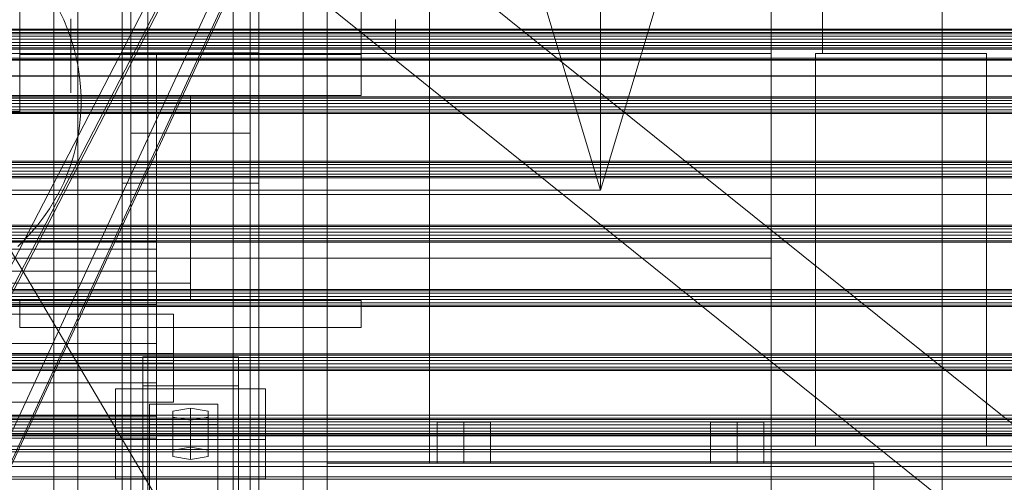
# Model space of a CAD drawing. Header units: millimetres. Extents: x -2233 to 65662, y -50530 to 6847.
# Tile 167 of 256: x 380 to 668, y -34886 to -34750. Entities that reach past the tile are written whole.
import ezdxf

# ---------------------------------------------------------------- set-up
doc = ezdxf.new("R2010")
doc.units = ezdxf.units.MM
for name, color, linetype, lineweight in [('COTAS_O', 1, 'Continuous', 0), ('COTAS_P', 1, 'Continuous', 0), ('frontal_briquetadora', 7, 'Continuous', 0), ('frontal_C01', 7, 'Continuous', 0), ('frontal_C02', 7, 'Continuous', 0), ('frontal_C03', 7, 'Continuous', 0), ('frontal_C05', 7, 'Continuous', 0), ('frontal_mezcladora', 7, 'Continuous', 0), ('frontal_secador', 7, 'Continuous', 0), ('frontal_tolva-C01', 7, 'Continuous', 0)]:
    doc.layers.add(name, color=color, linetype=linetype, lineweight=lineweight)
doc.dimstyles.new('R19_100', dxfattribs={"dimtxt": 250, "dimasz": 150, "dimexe": 150, "dimexo": 80, "dimgap": 100, "dimtad": 1, "dimtih": 1, "dimtoh": 1, "dimdsep": 46, "dimcen": 0.09, "dimadec": 0, "dimazin": 0, "dimtfac": 1, "dimtdec": 4, "dimtofl": 0, "dimtmove": 0, "dimatfit": 3, "dimfxl": 1, "dimtolj": 1, "dimtzin": 0, "dimarcsym": 0})

# ---------------------------------------------------------------- blocks, each defined once
blk = doc.blocks.new('DIM_R32_40')
at = {"layer": 'COTAS_P'}
for p, q in [((-150, -32200), (550, -32200)), ((550, -32200), (505, -32350)), ((550, -34800), (550, -32200)), ((550, -32200), (595, -32350)), ((550, -34800), (505, -34650)), ((550, -34800), (595, -34650)), ((-150, -34800), (550, -34800))]:
    blk.add_line(p, q, dxfattribs=at)
blk.add_text('2600 P', height=250, rotation=90, dxfattribs=at).set_placement((450, -33500))
blk = doc.blocks.new('DIM_R32_43')
at = {"layer": 'COTAS_O'}
for p, q in [((-650, -34200), (-500, -34155)), ((650, -34200), (500, -34155)), ((-650, -34900), (-650, -34200)), ((-650, -34200), (650, -34200)), ((-650, -34200), (-500, -34245)), ((650, -34200), (500, -34245)), ((650, -34900), (650, -34200))]:
    blk.add_line(p, q, dxfattribs=at)
blk.add_text('1300 O', height=250, dxfattribs=at).set_placement((0, -34100))

msp = doc.modelspace()

# ---------------------------------------------------------------- linework, layer by layer
at = {"layer": 'frontal_briquetadora'}
for p, q in [((490, -34760), (490, -34750)), ((-490, -34760), (490, -34760)), ((320, -34760), (490, -34760)), ((410, -34760), (420, -34760)), ((410, -34940), (410, -34760)), ((420, -34940), (420, -34760))]:
    msp.add_line(p, q, dxfattribs=at)
at = {"layer": 'frontal_C01'}
for p, q in [((446.358, -34934.557), (186.358, -34494.557)), ((390, -35975), (390, -34524.223)), ((397, -35975), (397, -34524.223)), ((463, -35975), (463, -34524.223)), ((470, -35975), (470, -34524.223)), ((410, -34918.787), (410, -34580.082)), ((450, -34580.082), (450, -34918.787)), ((410, -34966.754), (410, -34628.049)), ((450, -34966.754), (450, -34628.049)), ((410, -34984.079), (410, -34645.375)), ((450, -34645.375), (450, -34984.079)), ((417.5, -35268.482), (417.5, -34651.569)), ((442.5, -34651.569), (442.5, -35268.482)), ((412.5, -34938.536), (412.5, -34660.328)), ((447.5, -34660.328), (447.5, -34938.536)), ((412.5, -34947.004), (412.5, -34668.795)), ((447.5, -34947.004), (447.5, -34668.795)), ((417.5, -35294.468), (417.5, -34677.555)), ((442.5, -35294.468), (442.5, -34677.555)), ((410, -35022.453), (410, -34683.748)), ((450, -35022.453), (450, -34683.748)), ((-425, -34836.344), (425, -34836.344)), ((425, -34836.344), (425, -34850.682)), ((425, -34836.344), (425, -34847.856)), ((425, -34847.856), (-425, -34847.856)), ((416, -34857.34), (416, -34848.872)), ((416, -34848.872), (444, -34848.872)), ((416, -34943.097), (416, -34848.872)), ((425, -34862.194), (425, -34847.856)), ((444, -34848.872), (444, -34857.34)), ((444, -34848.872), (444, -34943.097)), ((425, -34850.682), (-425, -34850.682)), ((425, -34862.194), (425, -34850.682)), ((444, -34857.34), (416, -34857.34)), ((416, -34857.34), (416, -34951.565)), ((444, -34951.565), (444, -34857.34)), ((-425, -34862.194), (425, -34862.194))]:
    msp.add_line(p, q, dxfattribs=at)
at = {"layer": 'frontal_C02'}
for p, q in [((390, -35975), (390, -34035.57)), ((397, -35975), (397, -34035.57)), ((463, -35975), (463, -34035.57)), ((470, -35975), (470, -34035.57)), ((410, -34759.774), (410, -34402.112)), ((450, -34402.112), (450, -34759.774)), ((417.5, -34946.786), (417.5, -34407.76)), ((442.5, -34407.76), (442.5, -34946.786)), ((417.5, -34973.672), (417.5, -34434.646)), ((442.5, -34973.672), (442.5, -34434.646)), ((410, -34797.956), (410, -34440.294)), ((450, -34797.956), (450, -34440.294)), ((410, -34936.365), (410, -34578.704)), ((450, -34578.704), (450, -34936.365)), ((410, -34984.093), (410, -34626.431)), ((450, -34984.093), (450, -34626.431)), ((380, -34760.309), (380, -34729.085)), ((380, -34772.309), (380, -34729.085)), ((480, -34729.085), (480, -34760.309)), ((480, -34729.085), (480, -34772.309)), ((480, -34760.309), (380, -34760.309)), ((380, -34760.309), (380, -34772.309)), ((450, -34759.774), (410, -34759.774)), ((410, -34759.774), (410, -34797.956)), ((410, -35117.436), (410, -34759.774)), ((450, -34797.956), (450, -34759.774)), ((450, -34759.774), (450, -35117.436)), ((480, -34772.309), (480, -34760.309)), ((430, -34772.309), (-430, -34772.309)), ((380, -34772.309), (480, -34772.309)), ((430, -34772.309), (430, -34777.309)), ((412.5, -34783.336), (412.5, -34774.394)), ((412.5, -34774.394), (447.5, -34774.394)), ((412.5, -34955.758), (412.5, -34774.394)), ((447.5, -34774.394), (447.5, -34783.336)), ((447.5, -34774.394), (447.5, -34955.758)), ((430, -34777.309), (-430, -34777.309)), ((430, -34777.309), (430, -34827.309)), ((447.5, -34783.336), (412.5, -34783.336)), ((412.5, -34964.7), (412.5, -34783.336)), ((447.5, -34964.7), (447.5, -34783.336)), ((410, -34797.956), (450, -34797.956)), ((410, -35155.618), (410, -34797.956)), ((450, -35155.618), (450, -34797.956)), ((430, -34827.309), (-430, -34827.309)), ((430, -34827.309), (430, -34832.309)), ((430, -34832.309), (-430, -34832.309)), ((380, -34832.309), (480, -34832.309)), ((380, -34840.309), (380, -34832.309)), ((480, -34840.309), (480, -34832.309)), ((380, -34840.309), (480, -34840.309)), ((390, -34840.309), (397, -34840.309)), ((390, -35975), (390, -34840.309)), ((397, -35975), (397, -34840.309)), ((397, -34840.309), (463, -34840.309)), ((463, -34840.309), (470, -34840.309)), ((463, -35975), (463, -34840.309)), ((470, -35975), (470, -34840.309)), ((408, -34873.121), (408, -34858.219)), ((408, -34858.219), (452, -34858.219)), ((408, -34869.673), (408, -34858.219)), ((452, -34858.219), (452, -34873.121)), ((452, -34858.219), (452, -34869.673)), ((418, -34868.65), (418, -34862.689)), ((418, -34862.689), (438, -34862.689)), ((418, -35009.912), (418, -34862.689)), ((430, -34863.882), (424.804, -34864.776)), ((424.804, -34864.776), (424.804, -34866.564)), ((424.804, -34876.23), (424.804, -34864.776)), ((435.196, -34864.776), (430, -34863.882)), ((430, -34875.336), (430, -34863.882)), ((435.196, -34866.564), (435.196, -34864.776)), ((435.196, -34876.23), (435.196, -34864.776)), ((438, -34862.689), (438, -34868.65)), ((438, -34862.689), (438, -35009.912)), ((424.804, -34866.564), (430, -34867.458)), ((424.804, -34878.019), (424.804, -34866.564)), ((430, -34867.458), (435.196, -34866.564)), ((430, -34867.458), (430, -34878.913)), ((435.196, -34878.019), (435.196, -34866.564)), ((452, -34869.673), (408, -34869.673)), ((408, -34869.673), (408, -34884.576)), ((438, -34868.65), (418, -34868.65)), ((418, -34868.65), (418, -35015.873)), ((438, -35015.873), (438, -34868.65)), ((452, -34884.576), (452, -34869.673)), ((452, -34873.121), (408, -34873.121)), ((408, -34873.121), (408, -34884.576)), ((452, -34884.576), (452, -34873.121)), ((424.804, -34876.23), (430, -34875.336)), ((424.804, -34878.019), (424.804, -34876.23)), ((430, -34875.336), (435.196, -34876.23)), ((435.196, -34876.23), (435.196, -34878.019)), ((430, -34878.913), (424.804, -34878.019)), ((435.196, -34878.019), (430, -34878.913)), ((408, -34884.576), (452, -34884.576))]:
    msp.add_line(p, q, dxfattribs=at)
at = {"layer": 'frontal_C03'}
for p, q in [((1424.399, -35474.583), (-1405.601, -33199.271)), ((1405.601, -35497.963), (-1424.399, -33222.651)), ((1250, -34752.808), (-1250, -34752.808)), ((1250, -34753.174), (-1250, -34753.174)), ((1250, -34753.823), (-1250, -34753.823)), ((1250, -34754.209), (-1250, -34754.209)), ((1250, -34754.875), (-1250, -34754.875)), ((-1250, -34755.807), (1250, -34755.807)), ((1250, -34756.749), (-1250, -34756.749)), ((1250, -34757.681), (-1250, -34757.681)), ((1250, -34758.347), (-1250, -34758.347)), ((1250, -34758.733), (-1250, -34758.733)), ((-1415, -34761.304), (1415, -34761.304)), ((1250, -34761.697), (-1250, -34761.697)), ((1250, -34761.942), (-1250, -34761.942)), ((1250, -34766.554), (-1250, -34766.554)), ((1250, -34766.64), (-1250, -34766.64)), ((1250, -34772.657), (-1250, -34772.657)), ((1250, -34773.043), (-1250, -34773.043)), ((1250, -34773.709), (-1250, -34773.709)), ((-1250, -34774.641), (1250, -34774.641)), ((1250, -34775.583), (-1250, -34775.583)), ((1250, -34776.515), (-1250, -34776.515)), ((1250, -34777.181), (-1250, -34777.181)), ((1250, -34777.567), (-1250, -34777.567)), ((1250, -34791.491), (-1250, -34791.491)), ((1250, -34791.877), (-1250, -34791.877)), ((1250, -34792.543), (-1250, -34792.543)), ((-1250, -34793.475), (1250, -34793.475)), ((1250, -34794.417), (-1250, -34794.417)), ((1250, -34795.349), (-1250, -34795.349)), ((1250, -34796.015), (-1250, -34796.015)), ((1250, -34796.401), (-1250, -34796.401)), ((-1415, -34801.304), (1415, -34801.304)), ((1250, -34810.324), (-1250, -34810.324)), ((1250, -34810.711), (-1250, -34810.711)), ((1250, -34811.376), (-1250, -34811.376)), ((-1250, -34812.309), (1250, -34812.309)), ((1250, -34813.251), (-1250, -34813.251)), ((1250, -34814.183), (-1250, -34814.183)), ((1250, -34814.849), (-1250, -34814.849)), ((1250, -34815.235), (-1250, -34815.235)), ((1250, -34829.158), (-1250, -34829.158)), ((1250, -34829.544), (-1250, -34829.544)), ((1250, -34830.21), (-1250, -34830.21)), ((-1250, -34831.143), (1250, -34831.143)), ((1250, -34832.084), (-1250, -34832.084)), ((1250, -34833.017), (-1250, -34833.017)), ((1250, -34833.683), (-1250, -34833.683)), ((1250, -34834.069), (-1250, -34834.069)), ((1250, -34847.992), (-1250, -34847.992)), ((1250, -34848.378), (-1250, -34848.378)), ((1250, -34849.044), (-1250, -34849.044)), ((-1250, -34849.977), (1250, -34849.977)), ((1250, -34850.918), (-1250, -34850.918)), ((1250, -34851.851), (-1250, -34851.851)), ((1250, -34852.517), (-1250, -34852.517)), ((1250, -34852.903), (-1250, -34852.903)), ((1250, -34866.826), (-1250, -34866.826)), ((1250, -34867.212), (-1250, -34867.212)), ((1250, -34867.878), (-1250, -34867.878)), ((-1250, -34868.81), (1250, -34868.81)), ((1250, -34869.752), (-1250, -34869.752)), ((1250, -34870.685), (-1250, -34870.685)), ((1250, -34871.35), (-1250, -34871.35)), ((1250, -34871.737), (-1250, -34871.737))]:
    msp.add_line(p, q, dxfattribs=at)
at = {"layer": 'frontal_C05'}
for p, q in [((380, -34777), (380, -34679)), ((391.613, -34747.54), (392.867, -34750.145)), ((392.867, -34750.145), (393.991, -34752.81)), ((395, -34749.837), (395, -34750.272)), ((395, -34750.272), (395, -34750.729)), ((395, -34750.729), (395, -34751.206)), ((395, -34751.206), (395, -34751.703)), ((395, -34751.703), (395, -34752.218)), ((395, -34752.218), (395, -34752.75)), ((393.991, -34752.81), (394.98, -34755.528)), ((394.98, -34755.528), (395.832, -34758.291)), ((395, -34752.75), (395, -34753.297)), ((395, -34753.297), (395, -34753.859)), ((395, -34753.859), (395, -34754.433)), ((395, -34754.433), (395, -34755.019)), ((395, -34755.019), (395, -34755.614)), ((395, -34755.617), (395, -34755.604)), ((395, -34755.614), (395, -34756.218)), ((395, -34755.638), (395, -34755.617)), ((395, -34755.667), (395, -34755.638)), ((395, -34755.705), (395, -34755.667)), ((395, -34755.751), (395, -34755.705)), ((395, -34755.805), (395, -34755.751)), ((395, -34755.867), (395, -34755.805)), ((395, -34755.937), (395, -34755.867)), ((395, -34756.014), (395, -34755.937)), ((395, -34756.099), (395, -34756.014)), ((395, -34756.191), (395, -34756.099)), ((395, -34756.29), (395, -34756.191)), ((395, -34756.218), (395, -34756.829)), ((395, -34756.395), (395, -34756.29)), ((395, -34756.508), (395, -34756.395)), ((395, -34756.626), (395, -34756.508)), ((395, -34756.75), (395, -34756.626)), ((395, -34756.88), (395, -34756.75)), ((395, -34756.829), (395, -34757.446)), ((395, -34757.015), (395, -34756.88)), ((395, -34757.155), (395, -34757.015)), ((395, -34757.3), (395, -34757.155)), ((395, -34757.449), (395, -34757.3)), ((395, -34757.446), (395, -34758.066)), ((395, -34757.602), (395, -34757.449)), ((395, -34757.758), (395, -34757.602)), ((395, -34757.917), (395, -34757.758)), ((395, -34758.079), (395, -34757.917)), ((395, -34758.066), (395, -34758.688)), ((395, -34758.243), (395, -34758.079)), ((395, -34758.41), (395, -34758.243)), ((395, -34758.577), (395, -34758.41)), ((395.832, -34758.291), (396.546, -34761.094)), ((395, -34758.746), (395, -34758.577)), ((395, -34758.688), (395, -34759.312)), ((395, -34758.915), (395, -34758.746)), ((395, -34759.085), (395, -34758.915)), ((395, -34759.254), (395, -34759.085)), ((395, -34759.423), (395, -34759.254)), ((395, -34759.312), (395, -34759.934)), ((395, -34759.59), (395, -34759.423)), ((395, -34759.757), (395, -34759.59)), ((395, -34759.921), (395, -34759.757)), ((395, -34760.083), (395, -34759.921)), ((395, -34759.934), (395, -34760.554)), ((395, -34760.242), (395, -34760.083)), ((395, -34760.398), (395, -34760.242)), ((395, -34760.551), (395, -34760.398)), ((395, -34760.7), (395, -34760.551)), ((395, -34760.554), (395, -34761.171)), ((395, -34760.845), (395, -34760.7)), ((395, -34760.985), (395, -34760.845)), ((395, -34761.12), (395, -34760.985)), ((395, -34761.25), (395, -34761.12)), ((395, -34761.171), (395, -34761.782)), ((395, -34761.374), (395, -34761.25)), ((396.546, -34761.094), (397.119, -34763.928)), ((395, -34761.492), (395, -34761.374)), ((395, -34761.605), (395, -34761.492)), ((395, -34761.71), (395, -34761.605)), ((395, -34761.809), (395, -34761.71)), ((395, -34761.782), (395, -34762.386)), ((395, -34761.901), (395, -34761.809)), ((395, -34761.986), (395, -34761.901)), ((395, -34762.063), (395, -34761.986)), ((395, -34762.133), (395, -34762.063)), ((395, -34762.195), (395, -34762.133)), ((395, -34762.249), (395, -34762.195)), ((395, -34762.295), (395, -34762.249)), ((395, -34762.333), (395, -34762.295)), ((395, -34762.362), (395, -34762.333)), ((395, -34762.383), (395, -34762.362)), ((395, -34762.396), (395, -34762.383)), ((395, -34762.386), (395, -34762.981)), ((395, -34762.981), (395, -34763.567)), ((395, -34763.567), (395, -34764.141)), ((395, -34764.141), (395, -34764.703)), ((397.119, -34763.928), (397.55, -34766.788)), ((395, -34764.703), (395, -34765.25)), ((395, -34765.25), (395, -34765.782)), ((395, -34765.782), (395, -34766.297)), ((395, -34766.297), (395, -34766.794)), ((395, -34766.794), (395, -34767.271)), ((397.55, -34766.788), (397.838, -34769.666)), ((395, -34767.271), (395, -34767.728)), ((395, -34767.728), (395, -34768.163)), ((395, -34768.163), (395, -34768.576)), ((395, -34768.576), (395, -34768.964)), ((395, -34768.964), (395, -34769.328)), ((395, -34769.328), (395, -34769.666)), ((395, -34769.666), (395, -34769.978)), ((397.838, -34769.666), (397.982, -34772.554)), ((395, -34769.978), (395, -34770.262)), ((395, -34770.262), (395, -34770.518)), ((395, -34770.518), (395, -34770.746)), ((395, -34770.746), (395, -34770.945)), ((395, -34770.945), (395, -34771.113)), ((395, -34771.113), (395, -34771.252)), ((395, -34771.252), (395, -34771.36)), ((395, -34771.36), (395, -34771.438)), ((395, -34771.438), (395, -34771.484)), ((395, -34771.484), (395, -34771.5)), ((397.982, -34772.554), (397.982, -34775.446)), ((397.982, -34775.446), (397.838, -34778.334)), ((300, -34777), (380, -34777)), ((378.5, -34777), (380, -34777)), ((397.838, -34778.334), (397.55, -34781.212)), ((397.55, -34781.212), (397.119, -34784.072)), ((397.119, -34784.072), (396.546, -34786.906)), ((396.546, -34786.906), (395.832, -34789.709)), ((395.832, -34789.709), (394.98, -34792.472)), ((394.98, -34792.472), (393.991, -34795.19)), ((393.991, -34795.19), (392.867, -34797.855)), ((392.867, -34797.855), (391.613, -34800.46)), ((391.613, -34800.46), (390.229, -34803)), ((390.229, -34803), (388.722, -34805.468)), ((388.722, -34805.468), (387.092, -34807.857)), ((385.346, -34810.162), (383.487, -34812.378)), ((387.092, -34807.857), (385.346, -34810.162)), ((383.487, -34812.378), (381.52, -34814.498)), ((381.52, -34814.498), (379.45, -34816.517))]:
    msp.add_line(p, q, dxfattribs=at)
at = {"layer": 'frontal_mezcladora'}
for p, q in [((615, -34760), (615, -33730)), ((650, -34760), (650, -33730)), ((500, -34880), (500, -34700)), ((600, -34880), (600, -34700)), ((-600, -34760), (600, -34760)), ((600, -34875), (600, -34760)), ((613, -34760), (663, -34760)), ((613, -34875), (613, -34760)), ((615, -34760), (650, -34760)), ((663, -34875), (663, -34760)), ((190, -34815), (420, -34815)), ((420, -34817.284), (420, -34815)), ((190, -34817.284), (420, -34817.284)), ((420, -34823.787), (420, -34817.284)), ((-600, -34820), (600, -34820)), ((600, -34900), (600, -34820)), ((190, -34823.787), (420, -34823.787)), ((420, -34833.519), (420, -34823.787)), ((190, -34833.519), (420, -34833.519)), ((420, -34845), (420, -34833.519)), ((420, -34845), (190, -34845)), ((420, -34845), (420, -34856.481)), ((190, -34856.481), (420, -34856.481)), ((420, -34856.481), (420, -34866.213)), ((190, -34866.213), (420, -34866.213)), ((420, -34866.213), (420, -34872.716)), ((510, -34868), (502.206, -34868)), ((502.206, -34880), (502.206, -34868)), ((510, -34868), (517.794, -34868)), ((510, -34868), (510, -34880)), ((517.794, -34880), (517.794, -34868)), ((590, -34868), (582.206, -34868)), ((582.206, -34880), (582.206, -34868)), ((590, -34868), (597.794, -34868)), ((590, -34868), (590, -34880)), ((597.794, -34880), (597.794, -34868)), ((190, -34872.716), (420, -34872.716)), ((420, -34872.716), (420, -34875)), ((-600, -34875), (600, -34875)), ((190, -34875), (420, -34875)), ((613, -34875), (663, -34875)), ((470, -34880), (630, -34880)), ((470, -34900), (470, -34880)), ((500, -34880), (600, -34880)), ((502.206, -34880), (510, -34880)), ((510, -34880), (517.794, -34880)), ((582.206, -34880), (590, -34880)), ((590, -34880), (597.794, -34880)), ((630, -34900), (630, -34880))]:
    msp.add_line(p, q, dxfattribs=at)
at = {"layer": 'frontal_secador'}
for p, q in [((-1250, -34866), (1250, -34866)), ((-1250, -34872), (1250, -34872)), ((-1250, -34875), (1250, -34875)), ((1250, -34876), (-1250, -34876)), ((-1250, -34876.659), (1250, -34876.659)), ((1250, -34879.659), (-1250, -34879.659)), ((-1250, -34881), (1250, -34881)), ((1250, -34884), (-1250, -34884)), ((-1250, -34884.728), (1250, -34884.728))]:
    msp.add_line(p, q, dxfattribs=at)
at = {"layer": 'frontal_tolva-C01'}
for p, q in [((596.446, -34398.164), (221.446, -35208.338)), ((221.446, -35124.153), (596.446, -34398.164)), ((600, -34398.584), (225, -35124.573)), ((225, -35209.05), (600, -34398.876)), ((225, -35125.989), (600, -34400)), ((225, -35210.174), (600, -34400))]:
    msp.add_line(p, q, dxfattribs=at)

# ---------------------------------------------------------------- dimensions: what is measured, and where the dimension line sits
at = {"layer": 'COTAS_O'}
dim = msp.add_aligned_dim(p1=(-650, -34900), p2=(650, -34900), distance=700, text='<> O', dimstyle='R19_100', dxfattribs=at)
dim.commit()
dim.dimension.update_dxf_attribs({"geometry": 'DIM_R32_43', "text_midpoint": (0, -34200)})
at = {"layer": 'COTAS_P'}
dim = msp.add_aligned_dim(p1=(-150, -34800), p2=(-150, -32200), distance=-700, text='<> P', dimstyle='R19_100', dxfattribs=at)
dim.commit()
dim.dimension.update_dxf_attribs({"geometry": 'DIM_R32_40', "text_midpoint": (550, -33500)})

doc.saveas('drawing.dxf')
